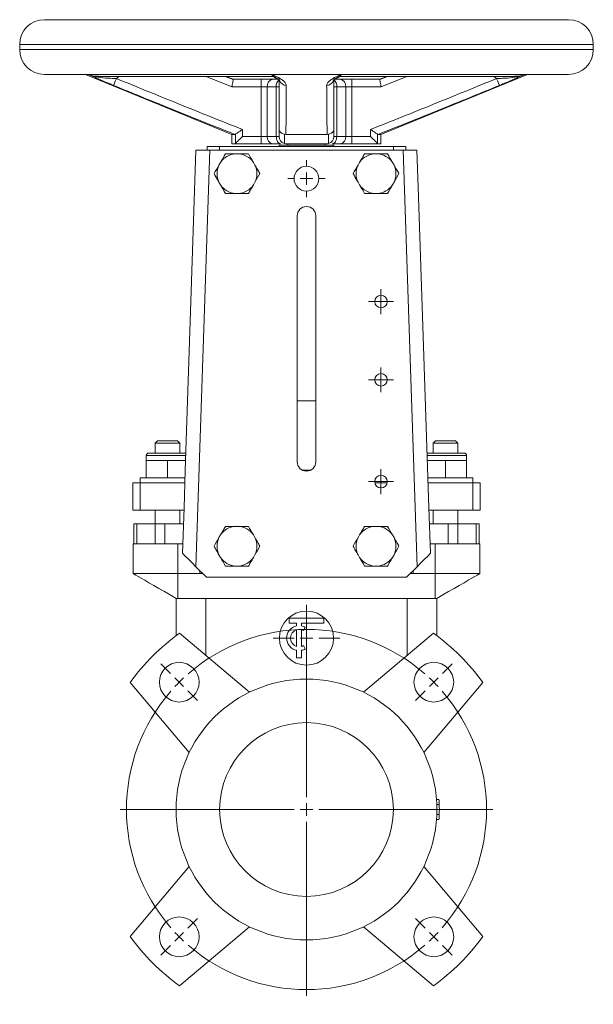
# Model space of a CAD drawing. Header units: millimetres. Extents: x -91 to 379, y -26 to 637.
# Tile 2 of 3: x -89 to 142, y 240 to 637. Entities that reach past the tile are written whole.
import ezdxf

# ---------------------------------------------------------------- set-up
doc = ezdxf.new("R2010")
doc.units = ezdxf.units.MM

# ---------------------------------------------------------------- blocks, each defined once
blk = doc.blocks.new('SW_CENTERMARKSYMBOL_0')
at = {"color": 0, "linetype": 'Continuous', "lineweight": 0}
for p, q in [((-51.27, -46.27), (-51.27, 23.73)), ((-106.07, 3.54), (-109.96, 7.42)), ((3.54, 3.54), (7.42, 7.42)), ((-102.53, 0), (-104.3, 1.77)), ((-102.53, 0), (-100.76, -1.77)), ((0, 0), (-1.77, -1.77)), ((0, 0), (1.77, 1.77)), ((-98.99, -3.54), (-95.11, -7.42)), ((-3.54, -3.54), (-7.42, -7.42)), ((-56.27, -51.27), (-126.27, -51.27)), ((-51.27, -51.27), (-53.77, -51.27)), ((-51.27, -51.27), (-51.27, -48.77)), ((-51.27, -51.27), (-51.27, -53.77)), ((-51.27, -51.27), (-48.77, -51.27)), ((-46.27, -51.27), (23.73, -51.27)), ((-51.27, -56.27), (-51.27, -126.27)), ((-98.99, -98.99), (-95.11, -95.11)), ((-3.54, -98.99), (-7.42, -95.11)), ((-102.53, -102.53), (-104.3, -104.3)), ((-102.53, -102.53), (-100.76, -100.76)), ((0, -102.53), (-1.77, -100.76)), ((0, -102.53), (1.77, -104.3)), ((-106.07, -106.07), (-109.96, -109.96)), ((3.54, -106.07), (7.42, -109.96))]:
    blk.add_line(p, q, dxfattribs=at)
for start, end in [(48.9514, 131.0486), (135, 136.9757), (133.0243, 135), (45, 46.9757), (43.0243, 45), (138.9514, 221.0486), (318.9514, 41.0486), (223.0243, 225), (225, 226.9757), (313.0243, 315), (315, 316.9757), (228.9514, 311.0486)]:
    blk.add_arc((-51.27, -51.27), 72.5, start, end, dxfattribs=at)
blk = doc.blocks.new('SW_CENTERMARKSYMBOL_1')
at = {"color": 0, "linetype": 'Continuous', "lineweight": 0}
for p, q in [((0, 5), (0, 13.4)), ((-5, 0), (-13.4, 0)), ((0, 0), (-2.5, 0)), ((0, 0), (0, 2.5)), ((0, 0), (0, -2.5)), ((0, 0), (2.5, 0)), ((5, 0), (13.4, 0)), ((0, -5), (0, -13.4))]:
    blk.add_line(p, q, dxfattribs=at)
blk = doc.blocks.new('SW_CENTERMARKSYMBOL_2')
at = {"color": 0, "linetype": 'Continuous', "lineweight": 0}
for p, q in [((0, 2.5), (0, 5)), ((-2.5, 0), (-5, 0)), ((0, 0), (-2.5, 0)), ((0, 0), (0, 2.5)), ((0, 0), (0, -2.5)), ((0, 0), (2.5, 0)), ((2.5, 0), (5, 0)), ((0, -2.5), (0, -5))]:
    blk.add_line(p, q, dxfattribs=at)
blk = doc.blocks.new('SW_CENTERMARKSYMBOL_3')
at = {"color": 0, "linetype": 'Continuous', "lineweight": 0}
for p, q in [((0, 2.5), (0, 5)), ((-2.5, 0), (-5, 0)), ((0, 0), (-2.5, 0)), ((0, 0), (0, 2.5)), ((0, 0), (0, -2.5)), ((0, 0), (2.5, 0)), ((2.5, 0), (5, 0)), ((0, -2.5), (0, -5))]:
    blk.add_line(p, q, dxfattribs=at)
blk = doc.blocks.new('SW_CENTERMARKSYMBOL_4')
at = {"color": 0, "linetype": 'Continuous', "lineweight": 0}
for p, q in [((0, 2.5), (0, 5)), ((-2.5, 0), (-5, 0)), ((0, 0), (-2.5, 0)), ((0, 0), (0, 2.5)), ((0, 0), (0, -2.5)), ((0, 0), (2.5, 0)), ((2.5, 0), (5, 0)), ((0, -2.5), (0, -5))]:
    blk.add_line(p, q, dxfattribs=at)
blk = doc.blocks.new('SW_CENTERMARKSYMBOL_5')
at = {"color": 0, "linetype": 'Continuous', "lineweight": 0}
for p, q in [((0, 5), (0, 7.5)), ((-5, 0), (-7.5, 0)), ((0, 0), (-2.5, 0)), ((0, 0), (0, 2.5)), ((0, 0), (0, -2.5)), ((0, 0), (2.5, 0)), ((5, 0), (7.5, 0)), ((0, -5), (0, -7.5))]:
    blk.add_line(p, q, dxfattribs=at)

msp = doc.modelspace()

# ---------------------------------------------------------------- linework, layer by layer
at = {"color": 7, "linetype": 'Continuous', "lineweight": 15}
for p, q in [((132.08, 636.69), (-78.92, 636.69)), ((-88.92, 626.69), (-88.92, 624.69)), ((142.08, 624.69), (142.08, 626.69)), ((132.08, 614.69), (-78.92, 614.69)), ((-62.42, 614.69), (-3.42, 590.49)), ((-61.13, 614.61), (12.76, 614.61)), ((40.4, 614.61), (114.3, 614.61)), ((56.58, 590.49), (115.58, 614.69)), ((-57.25, 613.86), (12.58, 613.86)), ((-2.93, 612.59), (-6.13, 613.86)), ((-2.89, 612.69), (8.33, 612.69)), ((8.33, 612.69), (8.33, 609.69)), ((13.09, 612.69), (8.33, 612.69)), ((13.09, 612.69), (15.21, 612.69)), ((13.3, 613.77), (13.3, 613.69)), ((13.3, 613.69), (15.04, 612.69)), ((37.95, 612.69), (40.07, 612.69)), ((38.13, 612.69), (39.86, 613.69)), ((39.86, 613.69), (38.56, 613.15)), ((39.86, 613.77), (39.86, 613.69)), ((44.83, 612.69), (40.07, 612.69)), ((40.58, 613.98), (40.59, 613.99)), ((40.62, 613.86), (110.42, 613.86)), ((44.83, 609.69), (44.83, 612.69)), ((44.83, 612.69), (56.05, 612.69)), ((59.25, 613.86), (56.1, 612.58)), ((8.33, 609.69), (-3.46, 609.69)), ((8.33, 609.69), (10.71, 609.69)), ((8.33, 589.69), (8.33, 609.69)), ((14.41, 609.69), (10.71, 609.69)), ((10.71, 609.69), (10.71, 589.69)), ((14.41, 589.69), (14.41, 609.69)), ((14.41, 609.69), (15.58, 609.69)), ((38.76, 609.69), (37.58, 609.69)), ((38.76, 609.69), (38.76, 589.69)), ((42.45, 609.69), (38.76, 609.69)), ((42.45, 589.69), (42.45, 609.69)), ((44.83, 609.69), (42.45, 609.69)), ((44.83, 609.69), (44.83, 589.69)), ((56.63, 609.69), (44.83, 609.69)), ((0.79, 592.5), (0.79, 589.69)), ((15.58, 589.69), (15.58, 592.5)), ((37.58, 592.5), (37.58, 589.69)), ((52.37, 589.69), (52.37, 592.5)), ((-3.42, 590.49), (-3.42, 586.69)), ((-2.24, 590.49), (-3.42, 590.49)), ((-2.07, 590.55), (-2.24, 590.49)), ((-2.07, 586.83), (-2.07, 590.55)), ((0.79, 589.69), (8.33, 589.69)), ((8.33, 589.69), (8.33, 586.69)), ((8.33, 589.69), (10.71, 589.69)), ((10.71, 589.69), (14.41, 589.69)), ((14.41, 589.69), (15.58, 589.69)), ((18.27, 590.49), (17.69, 590.55)), ((17.69, 590.55), (17.69, 586.83)), ((34.9, 590.49), (18.27, 590.49)), ((35.47, 590.55), (34.9, 590.49)), ((35.47, 586.83), (35.47, 590.55)), ((38.76, 589.69), (37.58, 589.69)), ((38.76, 589.69), (42.45, 589.69)), ((44.83, 589.69), (42.45, 589.69)), ((44.83, 586.69), (44.83, 589.69)), ((44.83, 589.69), (52.37, 589.69)), ((55.41, 590.49), (55.24, 590.55)), ((55.24, 590.55), (55.24, 586.83)), ((56.58, 590.49), (55.41, 590.49)), ((56.58, 586.69), (56.58, 590.49)), ((-12.33, 584.19), (-17.93, 416.46)), ((-17.92, 584.19), (-12.33, 584.19)), ((-13.42, 585.69), (-13.42, 584.19)), ((-13.42, 585.69), (-8.42, 585.69)), ((-12.33, 584.19), (26.58, 584.19)), ((-8.42, 585.69), (61.58, 585.69)), ((-8.42, 585.69), (-8.42, 584.19)), ((-2.33, 586.69), (-3.42, 586.69)), ((8.33, 586.69), (-2.33, 586.69)), ((8.33, 586.69), (13.09, 586.69)), ((16.23, 586.69), (13.09, 586.69)), ((15.58, 586.19), (15.58, 585.69)), ((15.58, 586.19), (37.58, 586.19)), ((34.58, 586.69), (18.58, 586.69)), ((19.08, 586.69), (19.08, 586.19)), ((26.58, 584.19), (65.5, 584.19)), ((34.08, 586.19), (34.08, 586.69)), ((40.07, 586.69), (36.93, 586.69)), ((37.58, 585.69), (37.58, 586.19)), ((40.07, 586.69), (44.83, 586.69)), ((55.5, 586.69), (44.83, 586.69)), ((56.58, 586.69), (55.5, 586.69)), ((61.58, 585.69), (61.58, 584.19)), ((61.58, 585.69), (66.58, 585.69)), ((71.1, 416.46), (65.5, 584.19)), ((65.5, 584.19), (71.08, 584.19)), ((66.58, 585.69), (66.58, 584.19)), ((-8.03, 579.25), (-8.67, 578.14)), ((-0.78, 582.7), (-2.06, 582.7)), ((5.83, 578.14), (5.19, 579.25)), ((47.97, 579.25), (47.33, 578.14)), ((55.22, 582.7), (53.94, 582.7)), ((61.83, 578.14), (61.19, 579.25)), ((-8.67, 571.25), (-8.03, 570.14)), ((5.19, 570.14), (5.83, 571.25)), ((5.83, 571.25), (7.82, 574.7)), ((47.33, 571.25), (47.97, 570.14)), ((61.19, 570.14), (61.83, 571.25)), ((61.83, 571.25), (63.82, 574.7)), ((-2.06, 566.69), (-0.78, 566.69)), ((53.94, 566.69), (55.22, 566.69)), ((22.83, 458.69), (22.83, 557.69)), ((30.33, 557.69), (30.33, 458.69)), ((22.83, 483.29), (30.33, 483.29)), ((-33.42, 467.19), (-34.42, 466.19)), ((-34.42, 466.19), (-34.42, 462.19)), ((-29.42, 466.19), (-34.42, 466.19)), ((-33.42, 467.19), (-29.42, 467.19)), ((-29.42, 467.19), (-25.42, 467.19)), ((-24.42, 466.19), (-29.42, 466.19)), ((-24.42, 466.19), (-25.42, 467.19)), ((-24.42, 462.19), (-24.42, 466.19)), ((78.58, 467.19), (77.58, 466.19)), ((77.58, 466.19), (77.58, 462.19)), ((82.58, 466.19), (77.58, 466.19)), ((78.58, 467.19), (82.58, 467.19)), ((82.58, 467.19), (86.58, 467.19)), ((87.58, 466.19), (82.58, 466.19)), ((87.58, 466.19), (86.58, 467.19)), ((87.58, 462.19), (87.58, 466.19)), ((-37.92, 461.19), (-37.92, 459.19)), ((-36.92, 462.19), (-29.42, 462.19)), ((-29.42, 462.19), (-21.92, 462.19)), ((75.08, 462.19), (82.58, 462.19)), ((82.58, 462.19), (90.08, 462.19)), ((91.08, 459.19), (91.08, 461.19)), ((-37.92, 459.19), (-37.92, 452.19)), ((-33.67, 459.19), (-37.92, 459.19)), ((-29.42, 459.19), (-33.67, 459.19)), ((-29.42, 459.19), (-29.42, 452.19)), ((-25.17, 459.19), (-29.42, 459.19)), ((-22.1, 459.19), (-25.17, 459.19)), ((75.26, 459.19), (78.33, 459.19)), ((78.33, 459.19), (82.58, 459.19)), ((82.58, 459.19), (82.58, 452.19)), ((82.58, 459.19), (86.83, 459.19)), ((86.83, 459.19), (91.08, 459.19)), ((91.08, 459.19), (91.08, 452.19)), ((-40.42, 452.19), (-40.42, 450.19)), ((-29.42, 452.19), (-40.42, 452.19)), ((-22.23, 452.19), (-29.42, 452.19)), ((25, 455.29), (28.16, 455.29)), ((75.39, 452.19), (82.58, 452.19)), ((82.58, 452.19), (93.58, 452.19)), ((93.58, 450.19), (93.58, 452.19)), ((-43.42, 450.19), (-43.42, 439.19)), ((-43.42, 450.19), (-40.42, 450.19)), ((-40.42, 450.19), (-40.42, 439.19)), ((-40.42, 450.19), (-22.4, 450.19)), ((54.13, 450.19), (59.03, 450.19)), ((75.56, 450.19), (93.58, 450.19)), ((93.58, 450.19), (93.58, 439.19)), ((93.58, 450.19), (96.58, 450.19)), ((96.58, 450.19), (96.58, 439.19)), ((-22.73, 440.19), (-23.34, 421.87)), ((75.9, 440.19), (76.51, 421.87)), ((-43.42, 439.19), (-40.42, 439.19)), ((-40.42, 439.19), (-22.77, 439.19)), ((-34.42, 439.19), (-34.42, 433.69)), ((-24.42, 433.69), (-24.42, 439.19)), ((75.93, 439.19), (93.58, 439.19)), ((77.58, 439.19), (77.58, 433.69)), ((87.58, 433.69), (87.58, 439.19)), ((93.58, 439.19), (96.58, 439.19)), ((-42.92, 425.69), (-42.92, 433.69)), ((-42.92, 433.69), (-41.75, 433.69)), ((-41.75, 425.69), (-41.75, 433.69)), ((-41.75, 433.69), (-34.35, 433.69)), ((-34.35, 425.69), (-34.35, 433.69)), ((-34.35, 433.69), (-30.52, 433.69)), ((-30.52, 425.69), (-30.52, 433.69)), ((-30.52, 433.69), (-22.95, 433.69)), ((-0.78, 432.7), (-2.06, 432.7)), ((55.22, 432.7), (53.94, 432.7)), ((76.11, 433.69), (83.68, 433.69)), ((83.68, 425.69), (83.68, 433.69)), ((83.68, 433.69), (87.51, 433.69)), ((87.51, 425.69), (87.51, 433.69)), ((87.51, 433.69), (94.91, 433.69)), ((94.91, 425.69), (94.91, 433.69)), ((94.91, 433.69), (96.08, 433.69)), ((96.08, 425.69), (96.08, 433.69)), ((-8.03, 429.25), (-8.67, 428.14)), ((5.83, 428.14), (5.19, 429.25)), ((47.97, 429.25), (47.33, 428.14)), ((61.83, 428.14), (61.19, 429.25)), ((-43.18, 425.69), (-43.18, 413.69)), ((-42.92, 425.69), (-43.18, 425.69)), ((-42.92, 425.69), (-41.75, 425.69)), ((-41.75, 425.69), (-34.35, 425.69)), ((-34.35, 425.69), (-30.52, 425.69)), ((-30.52, 425.69), (-23.22, 425.69)), ((-25.18, 413.69), (-25.18, 425.69)), ((76.38, 425.69), (83.68, 425.69)), ((78.35, 413.69), (78.35, 425.69)), ((83.68, 425.69), (87.51, 425.69)), ((87.51, 425.69), (94.91, 425.69)), ((94.91, 425.69), (96.08, 425.69)), ((96.35, 425.69), (96.08, 425.69)), ((96.35, 413.69), (96.35, 425.69)), ((-8.67, 421.25), (-8.03, 420.14)), ((5.19, 420.14), (5.83, 421.25)), ((47.33, 421.25), (47.97, 420.14)), ((61.19, 420.14), (61.83, 421.25)), ((-13.67, 412.19), (-17.93, 416.46)), ((-2.06, 416.69), (-0.78, 416.69)), ((53.94, 416.69), (55.22, 416.69)), ((71.1, 416.46), (66.83, 412.19)), ((-43.18, 413.69), (-43.18, 413.66)), ((-25.18, 413.69), (-43.18, 413.69)), ((-25.18, 403.69), (-25.18, 413.69)), ((-16.42, 413.69), (-25.18, 413.69)), ((-15.17, 413.69), (-16.42, 413.69)), ((69.58, 413.69), (68.33, 413.69)), ((78.35, 413.69), (69.58, 413.69)), ((78.35, 403.69), (78.35, 413.69)), ((96.35, 413.69), (78.35, 413.69)), ((96.35, 413.66), (96.35, 413.69)), ((-13.67, 412.19), (66.83, 412.19)), ((-25.18, 403.69), (-25.92, 403.69)), ((-25.92, 388.69), (-25.92, 403.69)), ((78.35, 403.69), (-25.18, 403.69)), ((79.08, 403.69), (78.35, 403.69)), ((79.08, 388.69), (79.08, 403.69)), ((19.58, 395.69), (33.58, 395.69)), ((19.58, 393.69), (19.58, 395.69)), ((22.58, 393.69), (19.58, 393.69)), ((22.58, 392.59), (22.58, 393.69)), ((33.58, 393.69), (24.58, 393.69)), ((24.58, 392.59), (24.58, 393.69)), ((33.58, 395.69), (33.58, 393.69)), ((3.69, 365.94), (-24.59, 389.67)), ((22.58, 384.34), (22.58, 391.05)), ((24.58, 384.34), (24.58, 391.05)), ((26.08, 392.02), (25.33, 390.72)), ((77.76, 389.67), (49.48, 365.94)), ((26.08, 383.36), (25.33, 384.66)), ((22.58, 379.69), (22.58, 382.79)), ((24.58, 379.69), (24.58, 382.79)), ((22.58, 379.69), (24.58, 379.69)), ((-44.39, 369.87), (-20.66, 341.59)), ((73.83, 341.59), (97.56, 369.87)), ((78.93, 322.69), (79.93, 322.77)), ((79.04, 320.69), (80.04, 320.73)), ((78.93, 314.7), (79.93, 314.62)), ((79.04, 316.69), (80.04, 316.66)), ((-20.66, 295.8), (-44.39, 267.52)), ((97.56, 267.52), (73.83, 295.8)), ((-24.59, 247.72), (3.69, 271.45)), ((49.48, 271.45), (77.76, 247.72))]:
    msp.add_line(p, q, dxfattribs=at)
at = {"color": 8, "linetype": 'Continuous', "lineweight": 15}
for p, q in [((142.08, 626.69), (-88.92, 626.69)), ((142.08, 624.69), (-88.92, 624.69)), ((-48.89, 613.86), (-49.99, 613.01)), ((-3.46, 609.69), (-13.84, 613.86)), ((-2.93, 612.69), (-5.83, 613.86)), ((58.99, 613.86), (56.09, 612.69)), ((67.01, 613.86), (56.63, 609.69)), ((103.16, 613.01), (102.05, 613.86)), ((-29.42, 461.19), (-37.92, 461.19)), ((-22.01, 461.19), (-29.42, 461.19)), ((82.58, 461.19), (75.07, 461.19)), ((91.08, 461.19), (82.58, 461.19)), ((-16.42, 413.69), (-16.42, 414.94)), ((69.58, 413.69), (69.58, 414.94)), ((-13.92, 380.71), (-13.92, 403.69)), ((67.08, 380.71), (67.08, 403.69))]:
    msp.add_line(p, q, dxfattribs=at)
at = {"color": 7, "linetype": 'Continuous', "lineweight": 15, "flags": 128}
for points in [[(-49.99, 613.01), (-50.21, 612.48), (-50.41, 611.97), (-50.61, 611.5), (-50.78, 611.08), (-50.92, 610.74), (-51.02, 610.48), (-51.09, 610.3), (-51.12, 610.23)], [(104.29, 610.23), (104.26, 610.3), (104.19, 610.48), (104.08, 610.74), (103.94, 611.08), (103.77, 611.5), (103.58, 611.97), (103.37, 612.48), (103.16, 613.01)], [(0.79, 589.69), (0.25, 589.15), (-0.27, 588.63), (-0.76, 588.14), (-1.2, 587.7), (-1.57, 587.33), (-1.86, 587.04), (-2.07, 586.83)], [(14.41, 589.69), (14.44, 589.11), (14.55, 588.55), (14.72, 588.03), (14.94, 587.57), (15.22, 587.2), (15.54, 586.92), (15.88, 586.75), (16.23, 586.69)], [(38.76, 589.69), (38.72, 589.11), (38.62, 588.55), (38.45, 588.03), (38.22, 587.57), (37.94, 587.2), (37.63, 586.92), (37.29, 586.75), (36.93, 586.69)], [(55.24, 586.83), (55.03, 587.04), (54.73, 587.33), (54.36, 587.7), (53.92, 588.14), (53.43, 588.63), (52.91, 589.15), (52.37, 589.69)], [(-22.73, 440.19), (-22.23, 455.18), (-20.23, 515.15), (-17.92, 584.19)], [(71.08, 584.19), (71.58, 569.2), (73.59, 509.24), (75.9, 440.19)], [(-23.34, 421.87), (-22.22, 420.74), (-20.9, 419.42), (-19.45, 417.97), (-17.93, 416.46)], [(71.1, 416.46), (72.61, 417.97), (74.06, 419.42), (75.38, 420.74), (76.51, 421.87)], [(-43.18, 413.66), (-43.14, 413.64), (-42.83, 413.46), (-42.2, 413.09), (-41.27, 412.56), (-40.05, 411.85), (-38.58, 411), (-36.86, 410.01), (-34.94, 408.9), (-32.85, 407.7), (-30.62, 406.41), (-28.3, 405.07), (-25.92, 403.69)], [(79.08, 403.69), (81.46, 405.07), (83.79, 406.41), (86.01, 407.7), (88.11, 408.9), (90.03, 410.01), (91.74, 411), (93.22, 411.85), (94.43, 412.56), (95.36, 413.09), (95.99, 413.46), (96.31, 413.64), (96.35, 413.66)]]:
    msp.add_lwpolyline(points, dxfattribs=at)
at = {"color": 7, "linetype": 'Continuous', "lineweight": 15}
for centre, radius in [((26.58, 572.69), 5), ((56.58, 523.19), 2.5), ((56.58, 491.69), 2.5), ((56.58, 450.69), 2.5), ((26.58, 387.69), 10.9), ((-24.68, 369.96), 8), ((77.85, 369.96), 8), ((26.58, 318.69), 52.5), ((26.58, 318.69), 35), ((-24.68, 267.43), 8), ((77.85, 267.43), 8)]:
    msp.add_circle(centre, radius, dxfattribs=at)
for centre, radius, start, end in [((-78.92, 626.69), 10, 90, 180), ((132.08, 626.69), 10, 0, 90), ((-78.92, 624.69), 10, 180, 270), ((132.08, 624.69), 10, 270, 0), ((13.44, 609.97), 2.74, 97.3321, 185.8105), ((12.58, 610.86), 3, 62.0402, 90.4298), ((40.58, 610.86), 3, 90.3926, 117.8881), ((39.72, 609.97), 2.74, 354.1895, 82.6679), ((13.44, 589.42), 2.74, 174.1885, 262.6689), ((18.58, 589.69), 3, 180, 252.7647), ((34.58, 589.69), 3, 287.2353, 0), ((39.72, 589.42), 2.74, 277.3311, 5.8115), ((-1.42, 574.7), 8.03, 94.5671, 145.4329), ((-1.42, 574.7), 8.03, 34.5671, 85.4329), ((54.58, 574.7), 8.03, 94.5671, 145.4329), ((54.58, 574.7), 8.03, 34.5671, 85.4329), ((-1.42, 574.7), 8.03, 154.5671, 205.4329), ((-1.42, 574.7), 8.03, 334.5671, 25.4329), ((54.58, 574.7), 8.03, 154.5671, 205.4329), ((54.58, 574.7), 8.03, 334.5671, 25.4329), ((-1.42, 574.7), 8.03, 214.5671, 265.4329), ((-1.42, 574.7), 8.03, 274.5671, 325.4329), ((54.58, 574.7), 8.03, 214.5671, 265.4329), ((54.58, 574.7), 8.03, 274.5671, 325.4329), ((26.58, 557.69), 3.75, 0, 180), ((-36.92, 461.19), 1, 90, 180), ((90.08, 461.19), 1, 0, 90), ((26.58, 458.69), 3.75, 180, 0), ((-1.42, 424.7), 8.03, 94.5671, 145.4329), ((-1.42, 424.7), 8.03, 34.5671, 85.4329), ((54.58, 424.7), 8.03, 94.5671, 145.4329), ((54.58, 424.7), 8.03, 34.5671, 85.4329), ((-1.42, 424.7), 8.03, 154.5671, 205.4329), ((-1.42, 424.7), 8.03, 334.5671, 25.4329), ((54.58, 424.7), 8.03, 154.5671, 205.4329), ((54.58, 424.7), 8.03, 334.5671, 25.4329), ((-1.42, 424.7), 8.03, 214.5671, 265.4329), ((-1.42, 424.7), 8.03, 274.5671, 325.4329), ((54.58, 424.7), 8.03, 214.5671, 265.4329), ((54.58, 424.7), 8.03, 274.5671, 325.4329), ((23.58, 387.69), 5, 101.537, 258.463), ((23.58, 387.69), 5, 60, 78.463), ((26.58, 318.69), 87.5, 125.7931, 144.2069), ((23.58, 387.69), 3.5, 106.6015, 253.3985), ((23.58, 387.69), 3.5, 60, 73.3985), ((26.58, 318.69), 87.5, 35.7931, 54.2069), ((23.58, 387.69), 3.5, 286.6015, 300), ((23.58, 387.69), 5, 281.537, 300), ((26.58, 318.69), 53.5, 2.1827, 4.3654), ((26.58, 318.69), 53.5, 357.8173, 2.1827), ((26.58, 318.69), 53.5, 355.6346, 357.8173), ((26.58, 318.69), 87.5, 215.7931, 234.2069), ((26.58, 318.69), 87.5, 305.7931, 324.2069)]:
    msp.add_arc(centre, radius, start, end, dxfattribs=at)
at = {"color": 8, "linetype": 'Continuous', "lineweight": 15}
for centre, radius, start, end in [((17.51, 610.04), 3.12, 128.1277, 186.4182), ((18.49, 613.17), 2.94, 197.4478, 269.5647), ((34.65, 613.2), 2.97, 270.8827, 342.4875), ((35.66, 610.04), 3.12, 353.5818, 51.8723)]:
    msp.add_arc(centre, radius, start, end, dxfattribs=at)
at = {"color": 7, "linetype": 'Continuous', "lineweight": 15}
for points, knots in [([(-51.12, 610.23), (-52.06, 610.62), (-53.74, 611.31), (-55.95, 612.26), (-58.12, 613.22), (-59.79, 613.98), (-60.86, 614.48), (-61.13, 614.61), (-61.13, 614.61)], [0, 0, 0, 0, 0.241067, 0.431043, 0.621499, 0.903788, 0.998647, 1, 1, 1, 1]), ([(-61.13, 614.61), (-61.12, 614.61), (-61.01, 614.56), (-60.62, 614.4), (-59.12, 613.85), (-56.3, 613.23), (-52.97, 613.12), (-50.76, 613.04), (-49.99, 613.01)], [0, 0, 0, 0, 0.001761, 0.034637, 0.113223, 0.431173, 0.802815, 1, 1, 1, 1]), ([(12.76, 614.61), (12.76, 614.61), (13.03, 614.48), (14.1, 613.98), (15.63, 613.22), (17.1, 612.26), (18.19, 611.31), (18.36, 610.62), (18.46, 610.23)], [0, 0, 0, 0, 0.001354, 0.096212, 0.378501, 0.568958, 0.758933, 1, 1, 1, 1]), ([(34.7, 610.23), (34.8, 610.62), (34.98, 611.31), (36.06, 612.26), (37.53, 613.22), (39.07, 613.98), (40.13, 614.48), (40.4, 614.61), (40.4, 614.61)], [0, 0, 0, 0, 0.241067, 0.431042, 0.621499, 0.903788, 0.998646, 1, 1, 1, 1]), ([(114.3, 614.61), (114.29, 614.61), (114.17, 614.56), (113.78, 614.4), (112.28, 613.85), (109.47, 613.23), (106.14, 613.12), (103.92, 613.04), (103.16, 613.01)], [0, 0, 0, 0, 0.001761, 0.034637, 0.113223, 0.431173, 0.802815, 1, 1, 1, 1]), ([(114.3, 614.61), (114.29, 614.61), (114.02, 614.48), (112.95, 613.98), (111.28, 613.22), (109.12, 612.26), (106.9, 611.31), (105.23, 610.62), (104.29, 610.23)], [0, 0, 0, 0, 0.001353, 0.096212, 0.378501, 0.568957, 0.758933, 1, 1, 1, 1]), ([(-49.99, 613.01), (-41.54, 609.56), (-33.09, 606.12), (-20.4, 600.97), (-16.16, 599.26), (-7.69, 595.86), (-3.46, 594.17), (0.79, 592.5)], [0, 0, 0, 0, 0.5, 0.5, 0.75, 0.75, 1, 1, 1, 1]), ([(-2.89, 612.69), (-2.89, 612.69), (-2.89, 612.67), (-2.91, 612.6), (-2.92, 612.54), (-2.95, 612.38), (-2.97, 612.29), (-3.01, 612.07), (-3.03, 611.94), (-3.11, 611.53), (-3.18, 611.19), (-3.28, 610.66), (-3.31, 610.47), (-3.37, 610.18), (-3.39, 610.08), (-3.43, 609.89), (-3.44, 609.79), (-3.46, 609.69)], [0, 0, 0, 0, 0.125, 0.125, 0.25, 0.25, 0.375, 0.375, 0.5, 0.5, 0.75, 0.75, 0.875, 0.875, 0.9375, 0.9375, 1, 1, 1, 1]), ([(14.86, 612.99), (14.8, 613), (14.28, 613.12), (13.76, 613.42), (13.3, 613.69)], [0, 0, 0, 0, 0.099567, 1, 1, 1, 1]), ([(14, 613.49), (14.15, 613.42), (14.61, 613.17), (15.16, 612.8), (15.6, 612.47), (15.77, 612.28), (15.75, 612.31), (15.74, 612.31)], [0, 0, 0, 0, 0.144507, 0.455354, 0.710217, 0.926035, 1, 1, 1, 1]), ([(15.58, 592.5), (15.58, 594.17), (15.58, 595.86), (15.58, 599.26), (15.58, 600.97), (15.58, 606.12), (15.58, 609.56), (15.58, 613.01)], [0, 0, 0, 0, 0.25, 0.25, 0.5, 0.5, 1, 1, 1, 1]), ([(37.42, 612.31), (37.41, 612.31), (37.4, 612.28), (37.56, 612.47), (37.97, 612.78), (38.51, 613.15), (38.98, 613.4), (39.16, 613.5)], [0, 0, 0, 0, 0.0737796, 0.291939, 0.5312132, 0.8158953, 1, 1, 1, 1]), ([(37.58, 613.01), (37.58, 609.56), (37.58, 606.12), (37.58, 600.97), (37.58, 599.26), (37.58, 595.86), (37.58, 594.17), (37.58, 592.5)], [0, 0, 0, 0, 0.5, 0.5, 0.75, 0.75, 1, 1, 1, 1]), ([(52.37, 592.5), (56.62, 594.17), (60.86, 595.86), (69.33, 599.26), (73.56, 600.97), (86.25, 606.12), (94.7, 609.56), (103.16, 613.01)], [0, 0, 0, 0, 0.25, 0.25, 0.5, 0.5, 1, 1, 1, 1]), ([(56.05, 612.69), (56.05, 612.69), (56.06, 612.67), (56.07, 612.6), (56.08, 612.54), (56.11, 612.38), (56.13, 612.29), (56.17, 612.07), (56.2, 611.94), (56.28, 611.53), (56.34, 611.19), (56.44, 610.66), (56.48, 610.47), (56.53, 610.18), (56.55, 610.08), (56.59, 609.89), (56.61, 609.79), (56.63, 609.69)], [0, 0, 0, 0, 0.125, 0.125, 0.25, 0.25, 0.375, 0.375, 0.5, 0.5, 0.75, 0.75, 0.875, 0.875, 0.9375, 0.9375, 1, 1, 1, 1]), ([(-2.24, 590.49), (-12.02, 594.4), (-28.33, 600.93), (-44.6, 607.57), (-51.12, 610.23)], [0, 0, 0, 0, 0.599127, 1, 1, 1, 1]), ([(18.46, 610.23), (18.45, 607.57), (18.43, 600.93), (18.33, 594.4), (18.27, 590.49)], [0, 0, 0, 0, 0.4008727, 1, 1, 1, 1]), ([(34.9, 590.49), (34.84, 594.4), (34.73, 600.93), (34.71, 607.57), (34.7, 610.23)], [0, 0, 0, 0, 0.5991273, 1, 1, 1, 1]), ([(104.29, 610.23), (97.77, 607.57), (81.5, 600.93), (65.18, 594.4), (55.41, 590.49)], [0, 0, 0, 0, 0.400873, 1, 1, 1, 1]), ([(0.79, 592.5), (0.79, 592.5), (0.47, 592.28), (-0.17, 591.84), (-1.01, 591.27), (-1.69, 590.8), (-1.95, 590.63), (-2.07, 590.55)], [0, 0, 0, 0, 0.002645, 0.275709, 0.537083, 0.767976, 1, 1, 1, 1]), ([(17.69, 590.55), (17.39, 590.63), (16.8, 590.8), (16.13, 591.27), (15.69, 591.84), (15.58, 592.28), (15.58, 592.5), (15.58, 592.5)], [0, 0, 0, 0, 0.232024, 0.462917, 0.724291, 0.997355, 1, 1, 1, 1]), ([(37.58, 592.5), (37.58, 592.5), (37.58, 592.28), (37.48, 591.84), (37.03, 591.27), (36.37, 590.8), (35.77, 590.63), (35.47, 590.55)], [0, 0, 0, 0, 0.002645, 0.275709, 0.537083, 0.767976, 1, 1, 1, 1]), ([(55.24, 590.55), (55.11, 590.63), (54.86, 590.8), (54.17, 591.27), (53.34, 591.84), (52.7, 592.28), (52.37, 592.5), (52.37, 592.5)], [0, 0, 0, 0, 0.2320244, 0.4629171, 0.7242908, 0.9973551, 1, 1, 1, 1]), ([(-6.04, 582.7), (-6.36, 582.14), (-6.69, 581.58), (-7.35, 580.43), (-7.69, 579.84), (-8.03, 579.25)], [0, 0, 0, 0, 0.5, 0.5, 1, 1, 1, 1]), ([(-6.04, 582.7), (-5.39, 582.7), (-4.74, 582.7), (-3.41, 582.7), (-2.73, 582.7), (-2.06, 582.7)], [0, 0, 0, 0, 0.5, 0.5, 1, 1, 1, 1]), ([(-0.78, 582.7), (-0.11, 582.7), (0.56, 582.7), (1.89, 582.7), (2.55, 582.7), (3.2, 582.7)], [0, 0, 0, 0, 0.5, 0.5, 1, 1, 1, 1]), ([(49.96, 582.7), (49.64, 582.14), (49.31, 581.58), (48.65, 580.43), (48.31, 579.84), (47.97, 579.25)], [0, 0, 0, 0, 0.5, 0.5, 1, 1, 1, 1]), ([(49.96, 582.7), (50.61, 582.7), (51.26, 582.7), (52.59, 582.7), (53.27, 582.7), (53.94, 582.7)], [0, 0, 0, 0, 0.5, 0.5, 1, 1, 1, 1]), ([(55.22, 582.7), (55.89, 582.7), (56.56, 582.7), (57.89, 582.7), (58.55, 582.7), (59.2, 582.7)], [0, 0, 0, 0, 0.5, 0.5, 1, 1, 1, 1]), ([(7.82, 574.7), (7.5, 575.25), (7.17, 575.82), (6.51, 576.97), (6.17, 577.55), (5.83, 578.14)], [0, 0, 0, 0, 0.5, 0.5, 1, 1, 1, 1]), ([(63.82, 574.7), (63.5, 575.25), (63.17, 575.82), (62.51, 576.97), (62.17, 577.55), (61.83, 578.14)], [0, 0, 0, 0, 0.5, 0.5, 1, 1, 1, 1]), ([(-10.66, 574.7), (-10.16, 573.84), (-9.51, 572.7), (-8.83, 571.53), (-8.67, 571.25)], [0, 0, 0, 0, 0.755214, 1, 1, 1, 1]), ([(45.34, 574.7), (45.84, 573.84), (46.49, 572.7), (47.17, 571.53), (47.33, 571.25)], [0, 0, 0, 0, 0.755214, 1, 1, 1, 1]), ([(3.2, 566.69), (3.52, 567.25), (3.85, 567.82), (4.51, 568.96), (4.85, 569.55), (5.19, 570.14)], [0, 0, 0, 0, 0.5, 0.5, 1, 1, 1, 1]), ([(59.2, 566.69), (59.52, 567.25), (59.85, 567.82), (60.51, 568.96), (60.85, 569.55), (61.19, 570.14)], [0, 0, 0, 0, 0.5, 0.5, 1, 1, 1, 1]), ([(-6.04, 566.69), (-5.39, 566.69), (-4.74, 566.69), (-3.41, 566.69), (-2.73, 566.69), (-2.06, 566.69)], [0, 0, 0, 0, 0.5, 0.5, 1, 1, 1, 1]), ([(-0.78, 566.69), (-0.11, 566.69), (0.56, 566.69), (1.89, 566.69), (2.55, 566.69), (3.2, 566.69)], [0, 0, 0, 0, 0.5, 0.5, 1, 1, 1, 1]), ([(49.96, 566.69), (50.61, 566.69), (51.26, 566.69), (52.59, 566.69), (53.27, 566.69), (53.94, 566.69)], [0, 0, 0, 0, 0.5, 0.5, 1, 1, 1, 1]), ([(55.22, 566.69), (55.89, 566.69), (56.56, 566.69), (57.89, 566.69), (58.55, 566.69), (59.2, 566.69)], [0, 0, 0, 0, 0.5, 0.5, 1, 1, 1, 1]), ([(-6.04, 432.7), (-6.36, 432.14), (-6.69, 431.58), (-7.35, 430.43), (-7.69, 429.84), (-8.03, 429.25)], [0, 0, 0, 0, 0.5, 0.5, 1, 1, 1, 1]), ([(-6.04, 432.7), (-5.39, 432.7), (-4.74, 432.7), (-3.41, 432.7), (-2.73, 432.7), (-2.06, 432.7)], [0, 0, 0, 0, 0.5, 0.5, 1, 1, 1, 1]), ([(-0.78, 432.7), (-0.11, 432.7), (0.56, 432.7), (1.89, 432.7), (2.55, 432.7), (3.2, 432.7)], [0, 0, 0, 0, 0.5, 0.5, 1, 1, 1, 1]), ([(49.96, 432.7), (49.64, 432.14), (49.31, 431.58), (48.65, 430.43), (48.31, 429.84), (47.97, 429.25)], [0, 0, 0, 0, 0.5, 0.5, 1, 1, 1, 1]), ([(49.96, 432.7), (50.61, 432.7), (51.26, 432.7), (52.59, 432.7), (53.27, 432.7), (53.94, 432.7)], [0, 0, 0, 0, 0.5, 0.5, 1, 1, 1, 1]), ([(55.22, 432.7), (55.89, 432.7), (56.56, 432.7), (57.89, 432.7), (58.55, 432.7), (59.2, 432.7)], [0, 0, 0, 0, 0.5, 0.5, 1, 1, 1, 1]), ([(-10.66, 424.7), (-10.34, 424.14), (-10.01, 423.57), (-9.35, 422.42), (-9.01, 421.84), (-8.67, 421.25)], [0, 0, 0, 0, 0.5, 0.5, 1, 1, 1, 1]), ([(7.82, 424.7), (7.5, 425.25), (7.17, 425.82), (6.51, 426.97), (6.17, 427.55), (5.83, 428.14)], [0, 0, 0, 0, 0.5, 0.5, 1, 1, 1, 1]), ([(45.34, 424.7), (45.66, 424.14), (45.99, 423.57), (46.65, 422.42), (46.99, 421.84), (47.33, 421.25)], [0, 0, 0, 0, 0.5, 0.5, 1, 1, 1, 1]), ([(63.82, 424.7), (63.5, 425.25), (63.17, 425.82), (62.51, 426.97), (62.17, 427.55), (61.83, 428.14)], [0, 0, 0, 0, 0.5, 0.5, 1, 1, 1, 1]), ([(-6.04, 416.69), (-5.39, 416.69), (-4.74, 416.69), (-3.41, 416.69), (-2.73, 416.69), (-2.06, 416.69)], [0, 0, 0, 0, 0.5, 0.5, 1, 1, 1, 1]), ([(-0.78, 416.69), (-0.11, 416.69), (0.56, 416.69), (1.89, 416.69), (2.55, 416.69), (3.2, 416.69)], [0, 0, 0, 0, 0.5, 0.5, 1, 1, 1, 1]), ([(3.2, 416.69), (3.52, 417.25), (3.85, 417.82), (4.51, 418.96), (4.85, 419.55), (5.19, 420.14)], [0, 0, 0, 0, 0.5, 0.5, 1, 1, 1, 1]), ([(49.96, 416.69), (50.61, 416.69), (51.26, 416.69), (52.59, 416.69), (53.27, 416.69), (53.94, 416.69)], [0, 0, 0, 0, 0.5, 0.5, 1, 1, 1, 1]), ([(55.22, 416.69), (55.89, 416.69), (56.56, 416.69), (57.89, 416.69), (58.55, 416.69), (59.2, 416.69)], [0, 0, 0, 0, 0.5, 0.5, 1, 1, 1, 1]), ([(59.2, 416.69), (59.52, 417.25), (59.85, 417.82), (60.51, 418.96), (60.85, 419.55), (61.19, 420.14)], [0, 0, 0, 0, 0.5, 0.5, 1, 1, 1, 1])]:
    msp.add_open_spline(points, degree=3, knots=knots, dxfattribs=at)
at = {"color": 8, "linetype": 'Continuous', "lineweight": 15}
for points, knots in [([(-61.13, 614.61), (-60.2, 614.27), (-58.89, 613.8), (-57.52, 613.95), (-57.12, 613.99)], [0, 0, 0, 0, 0.70647, 1, 1, 1, 1]), ([(12.58, 613.98), (12.6, 613.95), (12.66, 613.81), (12.72, 614.27), (12.76, 614.61)], [0, 0, 0, 0, 0.267184, 1, 1, 1, 1]), ([(12.76, 614.61), (12.76, 614.61), (12.8, 614.56), (12.94, 614.4), (13.36, 613.93), (13.73, 613.71), (14.02, 613.55)], [0, 0, 0, 0, 0.004893, 0.096245, 0.31461, 1, 1, 1, 1]), ([(39.15, 613.55), (39.43, 613.71), (39.81, 613.93), (40.23, 614.4), (40.36, 614.56), (40.4, 614.61), (40.4, 614.61)], [0, 0, 0, 0, 0.685204, 0.903698, 0.995104, 1, 1, 1, 1]), ([(40.4, 614.61), (40.45, 614.27), (40.5, 613.81), (40.57, 613.95), (40.58, 613.98)], [0, 0, 0, 0, 0.73477, 1, 1, 1, 1]), ([(110.28, 613.99), (110.68, 613.95), (112.05, 613.8), (113.37, 614.27), (114.3, 614.61)], [0, 0, 0, 0, 0.293328, 1, 1, 1, 1])]:
    msp.add_open_spline(points, degree=3, knots=knots, dxfattribs=at)
at = {"color": 7, "linetype": 'Continuous', "lineweight": 15}
for points in [[(-2.33, 586.69), (-2.25, 586.69), (-2.16, 586.74), (-2.07, 586.83)], [(17.69, 586.83), (17.98, 586.74), (18.28, 586.69), (18.58, 586.69)], [(34.58, 586.69), (34.89, 586.69), (35.18, 586.74), (35.47, 586.83)], [(55.24, 586.83), (55.32, 586.74), (55.41, 586.69), (55.5, 586.69)], [(5.19, 579.25), (4.51, 580.43), (3.85, 581.57), (3.2, 582.7)], [(61.19, 579.25), (60.51, 580.43), (59.85, 581.57), (59.2, 582.7)], [(-8.67, 578.14), (-9.35, 576.97), (-10.01, 575.82), (-10.66, 574.7)], [(47.33, 578.14), (46.65, 576.97), (45.99, 575.82), (45.34, 574.7)], [(-8.03, 570.14), (-7.35, 568.97), (-6.69, 567.82), (-6.04, 566.69)], [(47.97, 570.14), (48.65, 568.97), (49.31, 567.82), (49.96, 566.69)], [(5.19, 429.25), (4.51, 430.43), (3.85, 431.57), (3.2, 432.7)], [(61.19, 429.25), (60.51, 430.43), (59.85, 431.57), (59.2, 432.7)], [(-8.67, 428.14), (-9.35, 426.97), (-10.01, 425.82), (-10.66, 424.7)], [(5.83, 421.25), (6.51, 422.42), (7.17, 423.57), (7.82, 424.7)], [(47.33, 428.14), (46.65, 426.97), (45.99, 425.82), (45.34, 424.7)], [(61.83, 421.25), (62.51, 422.42), (63.17, 423.57), (63.82, 424.7)], [(-8.03, 420.14), (-7.35, 418.97), (-6.69, 417.82), (-6.04, 416.69)], [(47.97, 420.14), (48.65, 418.97), (49.31, 417.82), (49.96, 416.69)]]:
    msp.add_open_spline(points, degree=3, dxfattribs=at)

# ---------------------------------------------------------------- block references
at = {"color": 7, "linetype": 'Continuous', "lineweight": 0}
for name, p in [('SW_CENTERMARKSYMBOL_5', (26.58, 572.69)), ('SW_CENTERMARKSYMBOL_2', (56.58, 523.19)), ('SW_CENTERMARKSYMBOL_3', (56.58, 491.69)), ('SW_CENTERMARKSYMBOL_4', (56.58, 450.69)), ('SW_CENTERMARKSYMBOL_1', (26.58, 387.69)), ('SW_CENTERMARKSYMBOL_0', (77.85, 369.96))]:
    msp.add_blockref(name, p, dxfattribs=at)

doc.saveas('drawing.dxf')
